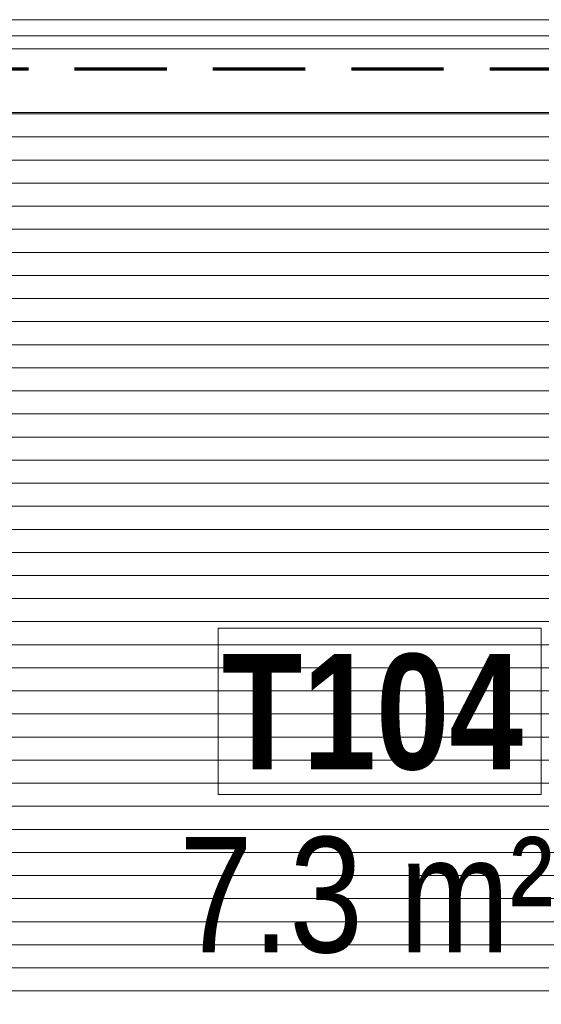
# Model space of a CAD drawing. Header units: millimetres. Extents: x -2180 to 91692, y -6418 to 21859.
# Tile 29 of 256: x 3406 to 4536, y 8521 to 10654. Entities that reach past the tile are written whole.
import ezdxf

# ---------------------------------------------------------------- set-up
doc = ezdxf.new("R2010")
doc.units = ezdxf.units.MM
doc.linetypes.add('EST_Dash_2_1_', pattern=[300, 200, -100])
doc.linetypes.add('Grid Line 1_2_', pattern=[2222.5, 1270, -317.5, 317.5, -317.5])
for name, color, linetype, lineweight in [('_Beyond_', 7, 'Continuous', 9), ('Curtain Panels', 7, 'Continuous', 9), ('Curtain Panels-1', 7, 'Continuous', 18), ('Curtain Wall Mullions', 7, 'Continuous', 9), ('Grids-1', 7, 'Grid Line 1_2_', 9), ('Room Tags', 7, 'Continuous', 9)]:
    doc.layers.add(name, color=color, linetype=linetype, lineweight=lineweight)
doc.layers.add('_Beyond_-3', color=7, linetype='Continuous', lineweight=9, true_color=0xc0c0c0)
doc.layers.add('SMA_Tuletõkkesektsioon', color=1, linetype='EST_Dash_2_1_', lineweight=70, true_color=0xff0000)
doc.styles.add('Swis721 Cn BT', font='swissc.ttf', dxfattribs={"height": 250})
doc.styles.add('Swis721 Cn BT_B', font='swisscb.ttf', dxfattribs={"height": 250})

# ---------------------------------------------------------------- blocks, each defined once
blk = doc.blocks.new('System Panel - Glazed-1949411-1 Korruse  plaan')
at = {"layer": 'Curtain Panels-1'}
for p, q in [((1031.5, 28), (-1136.9, 28)), ((-1136.9, 0), (1031.5, 0))]:
    blk.add_line(p, q, dxfattribs=at)
blk = doc.blocks.new('Rectangular Mullion - Schüco hor_ tran_ cover cap 45mm_ profiil 130mm-1949410-1 Korruse  plaan')
at = {"layer": '_Beyond_'}
for p, q in [((3277.8, 10654.1), (5552.8, 10654.1)), ((3277.8, 10619.2), (5552.8, 10619.2)), ((5552.8, 10453.1), (3277.8, 10453.1))]:
    blk.add_line(p, q, dxfattribs=at)
blk = doc.blocks.new('1_0 Room Tag - 2_5mm Nr - m²-411648-1 Korruse  plaan')
at = {"layer": 'Room Tags'}
for p, q in [((3.5, 3.78), (-3.5, 3.78)), ((-3.5, 3.78), (-3.5, 0.18)), ((3.5, 3.78), (3.5, 0.18)), ((3.5, 0.18), (-3.5, 0.18))]:
    blk.add_line(p, q, dxfattribs=at)

msp = doc.modelspace()

# ---------------------------------------------------------------- hatches: boundary and pattern name
at = {"layer": '_Beyond_-3'}
h = msp.add_hatch(dxfattribs=at)
h.set_pattern_fill('FP_31', color=256, style=0, pattern_type=2)
h.set_pattern_definition([(0, (0, 0), (0, 50), [])])
h.paths.add_polyline_path([(4605.8, 7658.3), (5455.6, 7658.3), (5455.6, 7660), (5631.8, 7660), (5631.8, 9269.4), (5589.1, 9270.4), (5585.2, 9272.5), (5582.1, 9277.6), (5581.5, 9282.4), (5584.4, 9289.4), (5587.1, 9293.1), (5593.1, 9298.3), (5598.9, 9301.1), (5603.4, 9302.3), (5611.7, 9302.8), (5631.8, 9302.8), (5631.8, 10357.1), (5612.8, 10357.1), (5612.8, 10453.1), (3384.8, 10453.1), (3384.8, 7854.3), (3403.8, 7853.3), (3403.8, 7658.3), (4464.2, 7658.3)], flags=0)
h.paths.add_polyline_path([(33673.1, 10267.8), (33673.1, 10373.1), (33541.5, 10373.1), (33541.5, 10456.8), (32898.5, 10456.8), (32897.5, 10422.1), (32757.1, 10422.1), (32757.6, 10434.6), (32874.6, 10434.6), (32874.6, 10456.8), (31801.5, 10456.8), (31801.5, 10378.6), (33375.9, 10285.4)], flags=0)

# ---------------------------------------------------------------- linework, layer by layer
at = {"layer": 'Grids-1'}
msp.add_line((919.8, 10400), (34984.4, 10400), dxfattribs=at)
at = {"layer": 'SMA_Tuletõkkesektsioon'}
msp.add_line((12724.7, 10547.1), (3300, 10547.1), dxfattribs=at)

# ---------------------------------------------------------------- block references
at = {"layer": 'Curtain Panels', "rotation": 180}
msp.add_blockref('System Panel - Glazed-1949411-1 Korruse  plaan', (4415.3, 10619.1), dxfattribs=at)
at = {"layer": 'Curtain Wall Mullions'}
msp.add_blockref('Rectangular Mullion - Schüco hor_ tran_ cover cap 45mm_ profiil 130mm-1949410-1 Korruse  plaan', (0, 0), dxfattribs=at)
at = {"layer": 'Room Tags', "xscale": 99.99999999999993, "yscale": 99.99999999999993, "zscale": 99.99999999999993}
msp.add_blockref('1_0 Room Tag - 2_5mm Nr - m²-411648-1 Korruse  plaan', (4186.1, 8957.7), dxfattribs=at)

# ---------------------------------------------------------------- texts
at = {"layer": 'Room Tags', "char_height": 250, "attachment_point": 1}
for s, insert, width, style in [('T104', (3844, 9280.2), 825.738, 'Swis721 Cn BT_B'), ('7.3 m²', (3751.5, 8883.7), 1050.211, 'Swis721 Cn BT')]:
    msp.add_mtext(s, dxfattribs=dict(at, insert=insert, width=width, style=style))

doc.saveas('drawing.dxf')
